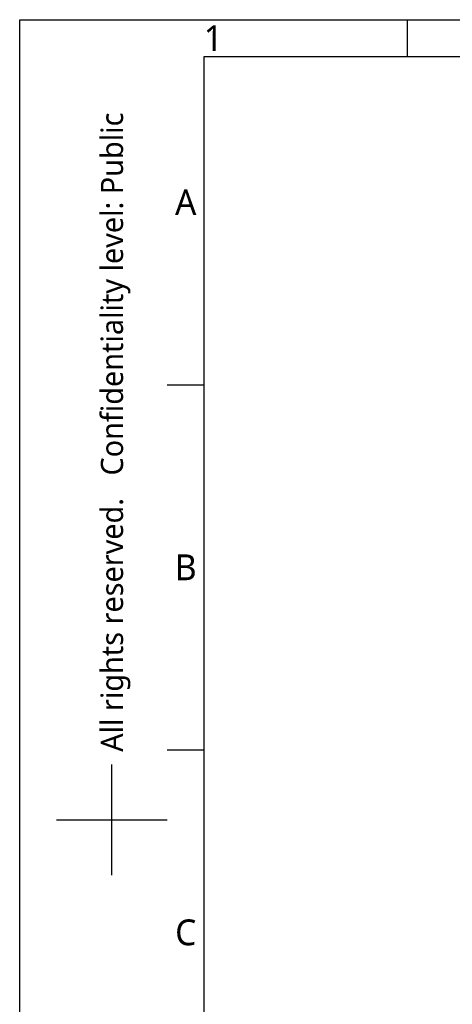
# Model space of a CAD drawing. Header units: millimetres. Extents: x 5828 to 6704, y 123 to 421.
# Tile 133 of 256: x 6284 to 6342, y 287 to 421. Entities that reach past the tile are written whole.
import ezdxf
from ezdxf.enums import TextEntityAlignment as Align

# ---------------------------------------------------------------- set-up
doc = ezdxf.new("R2010")
doc.units = ezdxf.units.MM
doc.layers.add('多重引线', color=7, linetype='Continuous')
doc.layers.add('模板', color=7, linetype='Continuous')
doc.styles.add('微软雅黑', font='msyh.ttc', dxfattribs={"height": 1.5})

# ---------------------------------------------------------------- blocks, each defined once
blk = doc.blocks.new('图纸页')
at = {"layer": '模板', "color": 2}
for p, q in [((6336.16, 420.62), (6336.16, 415.62)), ((6303.66, 371.12), (6308.66, 371.12)), ((6303.66, 321.62), (6308.66, 321.62)), ((6296.16, 304.62), (6296.16, 319.62)), ((6288.66, 312.12), (6303.66, 312.12))]:
    blk.add_line(p, q, dxfattribs=at)
for points in [[(6283.66, 123.62), (6283.66, 420.62), (6703.66, 420.62), (6703.66, 123.62)], [(6308.66, 128.62), (6308.66, 415.62), (6698.66, 415.62), (6698.66, 128.62)]]:
    blk.add_lwpolyline(points, close=True, dxfattribs=at)
at = {"layer": '模板', "color": 2, "style": '微软雅黑'}
for s, p in [('1', (6309.91, 418.12)), ('A', (6306.16, 395.87)), ('B', (6306.16, 346.37)), ('C', (6306.16, 296.87))]:
    blk.add_text(s, height=3.5, dxfattribs=at).set_placement(p, align=Align.MIDDLE_CENTER)
blk.add_text('All rights reserved.   Confidentiality level: Public', height=3, rotation=90, dxfattribs=at).set_placement((6296.16, 364.69), align=Align.MIDDLE_CENTER)
for tag, height, p in [('编号', 4, (6669.32, 150.51)), ('当前页', 1.67, (6668.11, 141.19)), ('总页数', 1.67, (6673.32, 141.19)), ('比例', 1.67, (6628.66, 133.62))]:
    blk.add_attdef(tag, text='', height=height, dxfattribs=at).set_placement(p, align=Align.MIDDLE)

msp = doc.modelspace()

# ---------------------------------------------------------------- block references
at = {"layer": '多重引线'}
msp.add_blockref('图纸页', (0, 0), dxfattribs=at)

doc.saveas('drawing.dxf')
